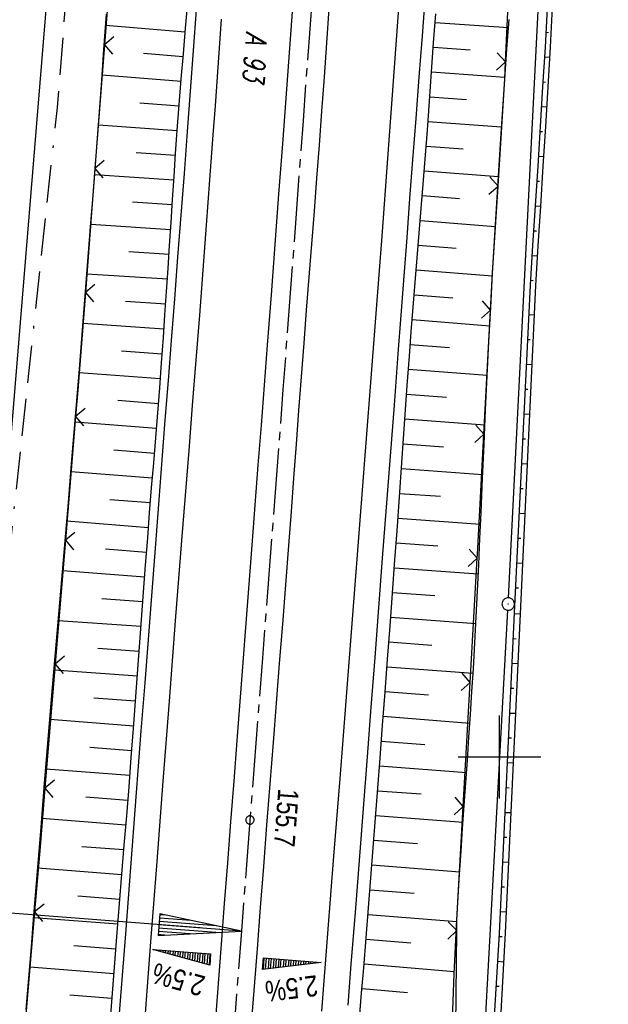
# Model space of a CAD drawing. Extents: x 510526 to 513920, y 467229 to 478797.
# Tile 16 of 256: x 511142 to 511213, y 469770 to 469889. Entities that reach past the tile are written whole.
import ezdxf

# ---------------------------------------------------------------- set-up
doc = ezdxf.new("R2010")
doc.units = 0
doc.header["$LTSCALE"] = 10
doc.header["$MEASUREMENT"] = 0
for name, pattern in [('ACAD_ISO16W100', [73, 15, -6.5, 15, -6.5, 15, -7, 1, -7]), ('ACHSE', [5.5, 4, -0.5, 0.5, -0.5]), ('LT00', [0])]:
    doc.linetypes.add(name, pattern=pattern)
doc.layers.get('0').update_dxf_attribs({"linetype": 'LT00'})
for name, color, linetype in [('--WASSER_NUTZUNG', 180, 'Continuous'), ('-AX-020', 250, 'ACHSE'), ('-EL-020', 250, 'LT00'), ('-QUE-20O', 11, 'LT00'), ('-QUE-20W', 11, 'LT00'), ('-ST-20-1', 250, 'LT00'), ('BAB-KABEL', 220, 'ACAD_ISO16W100'), ('DFK_AB_L', 21, 'LT00'), ('DFK_AB_P', 7, 'LT00'), ('DFK_BES-WEGE', 255, 'LT00'), ('V97_AFBR_BAB', 250, 'LT00'), ('V97_BOESCH', 250, 'LT00'), ('V97_BOSCHUNG', 250, 'LT00'), ('V97_LD_MARK', 250, 'LT00'), ('V97_RASTER', 250, 'LT00'), ('V97_ZAUN', 40, 'LT00')]:
    doc.layers.add(name, color=color, linetype=linetype)
doc.styles.add('Beschrift', font='ARIAL.TTF')
doc.styles.get("Standard").update_dxf_attribs({"font": 'romans.shx'})

# ---------------------------------------------------------------- blocks, each defined once
blk = doc.blocks.new('SYMB7250')
at = {"color": 0, "linetype": 'ByBlock'}
for points in [[(-0.25, 0.28), (-0.208333, 0.308889), (-0.166667, 0.331111), (-0.125, 0.34), (-0.083333, 0.331111), (-0.041667, 0.308889), (0, 0.28)], [(0, 0.28), (0.041667, 0.251111), (0.083333, 0.228889), (0.125, 0.22), (0.166667, 0.228889), (0.208333, 0.251111), (0.25, 0.28)], [(-0.74, 0), (-0.698333, 0.028889), (-0.656667, 0.051111), (-0.615, 0.06), (-0.573333, 0.051111), (-0.531667, 0.028889), (-0.49, 0)], [(-0.49, 0), (-0.448333, -0.028889), (-0.406667, -0.051111), (-0.365, -0.06), (-0.323333, -0.051111), (-0.281667, -0.028889), (-0.24, 0)], [(0.24, 0), (0.281667, 0.028889), (0.323333, 0.051111), (0.365, 0.06), (0.406667, 0.051111), (0.448333, 0.028889), (0.49, 0)], [(0.49, 0), (0.531667, -0.028889), (0.573333, -0.051111), (0.615, -0.06), (0.656667, -0.051111), (0.698333, -0.028889), (0.74, 0)], [(-0.25, -0.28), (-0.208333, -0.251111), (-0.166667, -0.228889), (-0.125, -0.22), (-0.083333, -0.228889), (-0.041667, -0.251111), (0, -0.28)], [(0, -0.28), (0.041667, -0.308889), (0.083333, -0.331111), (0.125, -0.34), (0.166667, -0.331111), (0.208333, -0.308889), (0.25, -0.28)]]:
    blk.add_lwpolyline(points, dxfattribs=at)
blk = doc.blocks.new('SYMB0003')
at = {"color": 0, "linetype": 'ByBlock'}
for p, q in [((-0.015712, 0), (0.010166, 0.012015)), ((0, -0.021257), (-0.015712, 0)), ((0.010166, 0.012015), (0, -0.021257))]:
    blk.add_line(p, q, dxfattribs=at)
for points in [[(-0.031395, 0.499013), (-0.093691, 0.491144), (-0.154509, 0.475528), (-0.21289, 0.452414), (-0.267913, 0.422164), (-0.318712, 0.385257), (-0.364484, 0.342274), (-0.404509, 0.293893), (-0.438154, 0.240877), (-0.464888, 0.184062), (-0.484292, 0.124345), (-0.496058, 0.062667), (-0.5, 0)], [(-0.5, 0), (-0.496058, -0.062667), (-0.484292, -0.124345), (-0.464888, -0.184062), (-0.438154, -0.240877), (-0.404509, -0.293893), (-0.364485, -0.342274), (-0.318712, -0.385257), (-0.267914, -0.422164), (-0.21289, -0.452414), (-0.154509, -0.475529), (-0.093691, -0.491144), (-0.031395, -0.499014), (0.031395, -0.499014)], [(0.5, 0), (0.496057, 0.062667), (0.484292, 0.124345), (0.464888, 0.184062), (0.438153, 0.240877), (0.404509, 0.293893), (0.364484, 0.342274), (0.318712, 0.385257), (0.267913, 0.422164), (0.21289, 0.452414), (0.154509, 0.475528), (0.093691, 0.491144), (0.031395, 0.499013), (-0.031395, 0.499013)], [(0.031395, -0.499014), (0.093691, -0.491144), (0.154509, -0.475529), (0.21289, -0.452414), (0.267914, -0.422164), (0.318712, -0.385257), (0.364485, -0.342274), (0.404509, -0.293893), (0.438154, -0.240877), (0.464889, -0.184062), (0.484292, -0.124345), (0.496058, -0.062667), (0.5, 0)]]:
    blk.add_lwpolyline(points, dxfattribs=at)
blk = doc.blocks.new('SYMB0018')
at = {"color": 0, "linetype": 'ByBlock'}
for p, q in [((1, 0.13), (0, 0)), ((0.923077, 0.12), (1, 0.12)), ((0.000669, 0), (1, 0)), ((0.307692, 0.04), (1, 0.04)), ((0.615385, 0.08), (1, 0.08)), ((0.307692, -0.04), (1, -0.04)), ((0.615385, -0.08), (1, -0.08)), ((0.923077, -0.12), (1, -0.12))]:
    blk.add_line(p, q, dxfattribs=at)
blk.add_lwpolyline([(0, 0), (1, -0.13), (1, 0.13)], dxfattribs=at)
blk = doc.blocks.new('SYMB0002')
at = {"color": 0, "linetype": 'ByBlock'}
for points in [[(-0.031395, 0.499013), (-0.093691, 0.491144), (-0.154509, 0.475528), (-0.21289, 0.452414), (-0.267913, 0.422164), (-0.318712, 0.385257), (-0.364484, 0.342274), (-0.404509, 0.293893), (-0.438154, 0.240877), (-0.464888, 0.184062), (-0.484292, 0.124345), (-0.496058, 0.062667), (-0.5, 0)], [(-0.5, 0), (-0.496058, -0.062667), (-0.484292, -0.124345), (-0.464888, -0.184062), (-0.438154, -0.240877), (-0.404509, -0.293893), (-0.364485, -0.342274), (-0.318712, -0.385257), (-0.267914, -0.422164), (-0.21289, -0.452414), (-0.154509, -0.475529), (-0.093691, -0.491144), (-0.031395, -0.499014), (0.031395, -0.499014)], [(0.5, 0), (0.496057, 0.062667), (0.484292, 0.124345), (0.464888, 0.184062), (0.438153, 0.240877), (0.404509, 0.293893), (0.364484, 0.342274), (0.318712, 0.385257), (0.267913, 0.422164), (0.21289, 0.452414), (0.154509, 0.475528), (0.093691, 0.491144), (0.031395, 0.499013), (-0.031395, 0.499013)], [(0.031395, -0.499014), (0.093691, -0.491144), (0.154509, -0.475529), (0.21289, -0.452414), (0.267914, -0.422164), (0.318712, -0.385257), (0.364485, -0.342274), (0.404509, -0.293893), (0.438154, -0.240877), (0.464889, -0.184062), (0.484292, -0.124345), (0.496058, -0.062667), (0.5, 0)]]:
    blk.add_lwpolyline(points, dxfattribs=at)
blk = doc.blocks.new('SYMB0024')
at = {"color": 0, "linetype": 'ByBlock'}
for p, q in [((-0.5, 0.5), (0, 0)), ((0, 0), (0.5, 0.5))]:
    blk.add_line(p, q, dxfattribs=at)

msp = doc.modelspace()

# ---------------------------------------------------------------- linework, layer by layer
at = {"layer": '-AX-020', "ltscale": 0.2, "flags": 128}
msp.add_lwpolyline([(513881.72, 478796.97), (513877.87, 478787.35), (513870.37, 478768.8), (513862.79, 478750.28), (513855.14, 478731.79), (513847.41, 478713.32), (513839.61, 478694.89), (513831.74, 478676.49), (513823.79, 478658.13), (513815.77, 478639.79), (513807.68, 478621.49), (513799.51, 478603.22), (513791.27, 478584.98), (513782.96, 478566.77), (513774.58, 478548.6), (513766.12, 478530.46), (513757.59, 478512.36), (513748.99, 478494.29), (513740.31, 478476.25), (513731.57, 478458.25), (513722.75, 478440.29), (513713.86, 478422.36), (513704.9, 478404.46), (513695.86, 478386.6), (513686.76, 478368.78), (513677.58, 478351), (513668.34, 478333.25), (513659.02, 478315.54), (513649.63, 478297.86), (513640.17, 478280.23), (513630.64, 478262.63), (513621.04, 478245.07), (513611.37, 478227.54), (513601.63, 478210.06), (513591.82, 478192.62), (513586.74, 478183.65), (513576.83, 478166.26), (513566.85, 478148.92), (513556.8, 478131.61), (513546.69, 478114.34), (513536.51, 478097.1), (513526.28, 478079.91), (513515.99, 478062.74), (513505.64, 478045.61), (513495.23, 478028.52), (513484.78, 478011.45), (513474.27, 477994.42), (513463.71, 477977.42), (513453.11, 477960.45), (513442.46, 477943.5), (513431.76, 477926.59), (513421.03, 477909.7), (513410.25, 477892.84), (513399.43, 477876), (513388.58, 477859.18), (513377.69, 477842.39), (513366.77, 477825.62), (513355.82, 477808.87), (513344.83, 477792.14), (513333.82, 477775.43), (513322.78, 477758.74), (513311.72, 477742.06), (513300.63, 477725.4), (513289.52, 477708.75), (513278.39, 477692.12), (513267.24, 477675.5), (513256.08, 477658.89), (513244.9, 477642.29), (513233.71, 477625.7), (513222.5, 477609.12), (513211.29, 477592.54), (513200.07, 477575.97), (513188.84, 477559.41), (513177.6, 477542.84), (513166.37, 477526.28), (513154.8, 477509.24), (513142.5, 477491.11), (513130.2, 477472.99), (513117.9, 477454.86), (513105.61, 477436.73), (513093.33, 477418.59), (513081.06, 477400.44), (513068.81, 477382.28), (513056.57, 477364.12), (513044.34, 477345.94), (513032.14, 477327.75), (513019.96, 477309.55), (513007.8, 477291.33), (512995.67, 477273.09), (512983.57, 477254.83), (512971.49, 477236.55), (512959.45, 477218.25), (512947.45, 477199.93), (512935.48, 477181.58), (512923.55, 477163.21), (512911.66, 477144.81), (512899.82, 477126.38), (512888.03, 477107.93), (512876.28, 477089.44), (512864.58, 477070.92), (512852.94, 477052.36), (512841.35, 477033.77), (512829.82, 477015.15), (512818.35, 476996.49), (512806.94, 476977.79), (512795.6, 476959.05), (512789.64, 476949.14), (512778.41, 476930.34), (512767.24, 476911.5), (512756.13, 476892.61), (512745.1, 476873.69), (512734.14, 476854.72), (512723.25, 476835.72), (512712.42, 476816.68), (512701.67, 476797.59), (512690.98, 476778.47), (512680.37, 476759.31), (512669.82, 476740.11), (512659.35, 476720.87), (512648.95, 476701.6), (512638.61, 476682.28), (512628.35, 476662.93), (512618.16, 476643.54), (512608.04, 476624.11), (512597.99, 476604.65), (512588.01, 476585.15), (512578.1, 476565.61), (512568.26, 476546.04), (512558.5, 476526.43), (512548.8, 476506.79), (512539.18, 476487.11), (512529.63, 476467.4), (512520.15, 476447.65), (512510.75, 476427.87), (512501.42, 476408.05), (512492.16, 476388.2), (512482.97, 476368.31), (512473.85, 476348.4), (512464.81, 476328.44), (512455.84, 476308.46), (512446.94, 476288.44), (512438.12, 476268.39), (512429.37, 476248.31), (512420.69, 476228.2), (512412.09, 476208.05), (512403.56, 476187.88), (512395.11, 476167.67), (512386.72, 476147.43), (512378.42, 476127.17), (512370.18, 476106.87), (512362.02, 476086.54), (512353.94, 476066.18), (512345.92, 476045.79), (512337.99, 476025.38), (512330.13, 476004.93), (512322.34, 475984.46), (512314.63, 475963.96), (512306.99, 475943.43), (512299.43, 475922.87), (512291.94, 475902.28), (512284.53, 475881.67), (512277.19, 475861.03), (512269.93, 475840.36), (512262.74, 475819.67), (512255.63, 475798.95), (512248.6, 475778.21), (512241.64, 475757.44), (512234.76, 475736.64), (512227.95, 475715.82), (512221.22, 475694.97), (512214.57, 475674.11), (512207.99, 475653.21), (512201.49, 475632.29), (512200.13, 475627.89), (512194.28, 475608.79), (512188.5, 475589.67), (512182.78, 475570.54), (512177.14, 475551.38), (512171.56, 475532.2), (512166.05, 475513.01), (512160.62, 475493.79), (512155.26, 475474.55), (512149.97, 475455.29), (512148.09, 475448.36), (512142.91, 475429.07), (512137.8, 475409.77), (512132.78, 475390.44), (512127.83, 475371.09), (512122.96, 475351.72), (512118.16, 475332.33), (512113.45, 475312.92), (512108.81, 475293.5), (512104.25, 475274.06), (512099.76, 475254.59), (512095.36, 475235.11), (512091.03, 475215.62), (512086.78, 475196.1), (512082.61, 475176.57), (512078.52, 475157.02), (512074.51, 475137.46), (512070.57, 475117.88), (512066.72, 475098.28), (512063.24, 475080.25), (512059.53, 475060.62), (512055.9, 475040.98), (512052.34, 475021.33), (512048.86, 475001.67), (512045.44, 474981.99), (512042.08, 474962.3), (512038.79, 474942.6), (512035.56, 474922.89), (512032.39, 474903.18), (512029.27, 474883.45), (512026.2, 474863.71), (512023.18, 474843.97), (512020.21, 474824.22), (512017.28, 474804.47), (512014.39, 474784.7), (512011.54, 474764.94), (512008.73, 474745.16), (512005.95, 474725.39), (512003.2, 474705.61), (512000.47, 474685.82), (511997.78, 474666.03), (511995.1, 474646.24), (511992.44, 474626.45), (511989.8, 474606.65), (511987.17, 474586.85), (511984.55, 474567.05), (511981.94, 474547.25), (511979.34, 474527.45), (511976.74, 474507.69), (511975.13, 474495.38), (511973.48, 474482.82), (511971.82, 474470.25), (511970.17, 474457.69), (511968.51, 474445.13), (511966.84, 474432.57), (511965.15, 474420.02), (511963.46, 474407.46), (511961.75, 474394.91), (511960.03, 474382.35), (511958.28, 474369.81), (511956.52, 474357.26), (511954.73, 474344.72), (511952.92, 474332.18), (511951.08, 474319.64), (511949.21, 474307.11), (511947.31, 474294.58), (511945.38, 474282.06), (511943.41, 474269.55), (511941.4, 474257.04), (511939.35, 474244.53), (511937.27, 474232.04), (511935.14, 474219.55), (511932.96, 474207.07), (511930.74, 474194.59), (511928.46, 474182.13), (511926.14, 474169.68), (511923.76, 474157.23), (511921.32, 474144.8), (511918.83, 474132.38), (511916.28, 474119.97), (511913.66, 474107.57), (511910.98, 474095.19), (511908.24, 474082.82), (511905.43, 474070.46), (511902.54, 474058.13), (511899.59, 474045.81), (511896.56, 474033.5), (511893.47, 474021.26), (511890.29, 474009), (511887.03, 473996.75), (511883.7, 473984.53), (511880.29, 473972.33), (511876.8, 473960.15), (511873.23, 473947.99), (511869.59, 473935.86), (511865.87, 473923.74), (511862.08, 473911.66), (511858.21, 473899.59), (511854.26, 473887.55), (511850.24, 473875.54), (511846.14, 473863.55), (511841.96, 473851.59), (511837.71, 473839.65), (511833.39, 473827.75), (511828.99, 473815.86), (511824.51, 473804.01), (511819.96, 473792.19), (511815.33, 473780.39), (511810.64, 473768.63), (511805.86, 473756.89), (511801.02, 473745.18), (511796.09, 473733.51), (511791.1, 473721.87), (511786.03, 473710.25), (511780.89, 473698.68), (511775.67, 473687.13), (511770.39, 473675.61), (511765.03, 473664.13), (511759.6, 473652.69), (511754.09, 473641.28), (511748.51, 473629.9), (511742.87, 473618.56), (511737.15, 473607.25), (511731.36, 473595.99), (511725.49, 473584.75), (511719.56, 473573.56), (511713.56, 473562.4), (511707.48, 473551.28), (511701.34, 473540.2), (511695.13, 473529.16), (511688.84, 473518.16), (511682.49, 473507.2), (511676.07, 473496.28), (511669.58, 473485.39), (511663.02, 473474.55), (511656.39, 473463.76), (511649.7, 473453), (511642.94, 473442.29), (511636.1, 473431.62), (511629.21, 473420.99), (511622.24, 473410.41), (511615.21, 473399.87), (511608.11, 473389.37), (511600.95, 473378.92), (511593.72, 473368.52), (511586.42, 473358.16), (511579.06, 473347.85), (511571.64, 473337.58), (511564.15, 473327.36), (511556.59, 473317.19), (511548.97, 473307.07), (511541.29, 473297), (511533.54, 473286.97), (511525.74, 473276.99), (511517.86, 473267.07), (511509.93, 473257.19), (511501.93, 473247.36), (511493.87, 473237.58), (511485.75, 473227.86), (511477.57, 473218.19), (511475.55, 473215.81), (511467.29, 473206.2), (511458.98, 473196.64), (511450.61, 473187.13), (511442.18, 473177.67), (511433.71, 473168.25), (511425.19, 473158.87), (511416.62, 473149.54), (511408.01, 473140.24), (511399.37, 473130.98), (511390.68, 473121.76), (511381.96, 473112.57), (511373.2, 473103.41), (511364.42, 473094.28), (511355.61, 473085.17), (511346.77, 473076.1), (511337.91, 473067.04), (511329.03, 473058), (511320.13, 473048.99), (511311.22, 473039.98), (511302.29, 473031), (511293.34, 473022.02), (511284.39, 473013.05), (511275.44, 473004.09), (511266.47, 472995.14), (511255.91, 472984.59), (511236.79, 472965.5), (511230.18, 472958.9), (511223.57, 472952.29), (511216.96, 472945.68), (511210.37, 472939.06), (511203.78, 472932.43), (511197.22, 472925.79), (511190.66, 472919.13), (511184.13, 472912.44), (511177.62, 472905.74), (511171.14, 472899.01), (511164.68, 472892.25), (511158.26, 472885.46), (511151.88, 472878.64), (511145.53, 472871.79), (511139.22, 472864.89), (511132.96, 472857.96), (511126.75, 472850.98), (511120.58, 472843.95), (511114.48, 472836.88), (511109.32, 472830.82), (511103.32, 472823.65), (511097.39, 472816.44), (511091.51, 472809.17), (511085.7, 472801.85), (511079.95, 472794.49), (511074.26, 472787.07), (511068.64, 472779.61), (511063.08, 472772.1), (511057.59, 472764.54), (511052.16, 472756.93), (511046.8, 472749.28), (511041.5, 472741.58), (511036.27, 472733.84), (511031.1, 472726.05), (511026.01, 472718.22), (511020.98, 472710.35), (511016.01, 472702.43), (511011.12, 472694.47), (511006.29, 472686.47), (511001.53, 472678.43), (510996.84, 472670.35), (510992.22, 472662.22), (510987.67, 472654.06), (510983.19, 472645.86), (510978.78, 472637.62), (510974.44, 472629.35), (510970.17, 472621.04), (510965.98, 472612.69), (510961.85, 472604.3), (510957.8, 472595.88), (510953.82, 472587.43), (510949.91, 472578.94), (510946.07, 472570.42), (510942.31, 472561.87), (510938.62, 472553.28), (510935.01, 472544.67), (510931.46, 472536.02), (510928, 472527.34), (510924.6, 472518.64), (510921.29, 472509.9), (510918.04, 472501.14), (510914.87, 472492.35), (510911.78, 472483.53), (510908.76, 472474.69), (510905.82, 472465.82), (510902.96, 472456.92), (510900.17, 472448), (510897.45, 472439.06), (510894.82, 472430.1), (510892.26, 472421.11), (510889.78, 472412.1), (510887.37, 472403.07), (510885.04, 472394.02), (510882.79, 472384.95), (510880.62, 472375.87), (510878.53, 472366.76), (510876.51, 472357.64), (510874.57, 472348.49), (510872.71, 472339.34), (510870.93, 472330.16), (510869.23, 472320.98), (510867.6, 472311.77), (510866.06, 472302.56), (510864.59, 472293.33), (510863.2, 472284.09), (510861.89, 472274.84), (510860.67, 472265.57), (510859.52, 472256.3), (510858.45, 472247.02), (510857.45, 472237.73), (510856.54, 472228.43), (510855.71, 472219.12), (510854.96, 472209.81), (510854.29, 472200.49), (510853.7, 472191.16), (510853.18, 472181.83), (510852.75, 472172.5), (510852.4, 472163.16), (510852.13, 472153.82), (510851.93, 472144.48), (510851.82, 472135.13), (510851.79, 472125.79), (510851.84, 472116.44), (510851.96, 472107.1), (510852.01, 472104.71), (510852.24, 472095.37), (510852.54, 472086.03), (510852.93, 472076.69), (510853.39, 472067.36), (510853.92, 472058.03), (510854.53, 472048.71), (510855.21, 472039.39), (510855.96, 472030.07), (510856.78, 472020.77), (510857.67, 472011.46), (510858.63, 472002.17), (510859.65, 471992.88), (510860.73, 471983.6), (510861.88, 471974.33), (510863.09, 471965.06), (510864.36, 471955.8), (510865.69, 471946.55), (510867.08, 471937.31), (510868.53, 471928.08), (510870.02, 471918.86), (510871.58, 471909.64), (510873.18, 471900.44), (510874.84, 471891.24), (510876.54, 471882.05), (510878.3, 471872.88), (510880.1, 471863.71), (510881.95, 471854.55), (510883.84, 471845.4), (510885.78, 471836.26), (510887.76, 471827.12), (510889.78, 471818), (510891.83, 471808.88), (510893.93, 471799.78), (510896.06, 471790.68), (510898.23, 471781.59), (510900.44, 471772.51), (510902.67, 471763.44), (510904.94, 471754.37), (510907.24, 471745.32), (510909.57, 471736.27), (510911.93, 471727.22), (510914.31, 471718.19), (510916.72, 471709.16), (510919.15, 471700.14), (510921.61, 471691.12), (510924.09, 471682.11), (510926.59, 471673.11), (510929.1, 471664.11), (510931.64, 471655.12), (510934.19, 471646.13), (510936.76, 471637.14), (510939.34, 471628.16), (510941.94, 471619.19), (510944.55, 471610.22), (510947.17, 471601.25), (510949.8, 471592.28), (510952.43, 471583.31), (510955.08, 471574.35), (510957.73, 471565.39), (510960.38, 471556.43), (510963.04, 471547.47), (510967.7, 471531.77), (510970.25, 471523.2), (510975.26, 471506.32), (510980.27, 471489.44), (510985.27, 471472.57), (510990.27, 471455.68), (510995.25, 471438.8), (511000.21, 471421.91), (511005.16, 471405.01), (511010.09, 471388.11), (511014.99, 471371.2), (511019.86, 471354.28), (511024.7, 471337.36), (511029.51, 471320.42), (511034.28, 471303.47), (511039.01, 471286.52), (511043.7, 471269.55), (511048.34, 471252.56), (511052.93, 471235.57), (511057.46, 471218.56), (511061.95, 471201.53), (511066.37, 471184.49), (511070.73, 471167.43), (511075.02, 471150.36), (511079.24, 471133.27), (511083.39, 471116.16), (511086.57, 471102.84), (511090.59, 471085.7), (511094.53, 471068.54), (511098.39, 471051.37), (511102.17, 471034.17), (511105.87, 471016.96), (511109.5, 470999.73), (511113.05, 470982.49), (511116.52, 470965.23), (511119.91, 470947.95), (511123.22, 470930.66), (511126.45, 470913.36), (511129.61, 470896.04), (511132.69, 470878.7), (511135.68, 470861.35), (511138.6, 470843.99), (511141.44, 470826.62), (511144.2, 470809.23), (511146.88, 470791.83), (511149.49, 470774.42), (511152.01, 470757), (511154.45, 470739.56), (511156.82, 470722.12), (511159.1, 470704.66), (511161.31, 470687.19), (511163.44, 470669.72), (511165.49, 470652.23), (511165.64, 470650.9), (511167.87, 470631.02), (511170.03, 470611.14), (511172.1, 470591.25), (511174.1, 470571.35), (511176.01, 470551.44), (511177.85, 470531.52), (511179.53, 470512.55), (511180.88, 470496.34), (511182.16, 470480.14), (511183.36, 470463.92), (511184.48, 470447.7), (511185.52, 470431.48), (511186.48, 470415.25), (511187.36, 470399.01), (511188.16, 470382.77), (511188.88, 470366.53), (511189.52, 470350.29), (511190.08, 470334.04), (511190.56, 470317.79), (511190.96, 470301.53), (511191.28, 470285.28), (511191.52, 470269.02), (511191.68, 470252.76), (511191.76, 470236.51), (511191.77, 470220.25), (511191.69, 470203.99), (511191.53, 470187.73), (511191.29, 470171.47), (511191.24, 470169.01), (511190.91, 470152.75), (511190.5, 470136.5), (511190.02, 470120.25), (511189.47, 470104), (511188.85, 470087.75), (511188.17, 470071.51), (511187.43, 470055.27), (511186.63, 470039.03), (511185.78, 470022.79), (511184.88, 470006.56), (511183.93, 469990.33), (511182.94, 469974.1), (511181.91, 469957.87), (511180.85, 469941.65), (511179.74, 469925.43), (511178.61, 469909.21), (511177.46, 469892.99), (511176.28, 469876.78), (511175.08, 469860.56), (511173.86, 469844.35), (511172.63, 469828.14), (511171.39, 469811.93), (511170.14, 469795.72), (511168.85, 469778.99), (511030.96, 467993.35), (511029.42, 467973.41), (511027.88, 467953.47), (511026.35, 467933.52), (511024.83, 467913.58), (511023.32, 467893.64), (511021.83, 467873.7), (511020.35, 467853.75), (511018.9, 467833.8), (511017.47, 467813.85), (511016.06, 467793.9), (511014.69, 467773.95), (511013.35, 467754), (511012.05, 467734.04), (511010.78, 467714.08), (511009.56, 467694.12), (511008.38, 467674.15), (511007.25, 467654.18), (511006.18, 467634.21), (511005.15, 467614.24), (511004.19, 467594.26), (511003.28, 467574.28), (511002.44, 467554.3), (511001.67, 467534.31), (511000.96, 467514.33), (511000.33, 467494.34), (510999.77, 467474.34), (510999.56, 467465.71), (510999.11, 467445.71), (510998.75, 467425.72), (510998.46, 467405.72), (510998.26, 467385.72), (510998.14, 467365.72), (510998.09, 467345.72), (510998.13, 467325.72), (510998.24, 467305.72), (510998.44, 467285.72), (510998.71, 467265.72), (510999.07, 467245.73), (510999.43, 467229.16)], dxfattribs=at)
at = {"layer": '-EL-020'}
msp.add_line((511163.86, 469779.38), (511089.08, 469785.15), dxfattribs=at)
at = {"layer": '-QUE-20O'}
for p, q in [((511171.56, 469775.76), (511171.46, 469774.37)), ((511171.76, 469774.41), (511171.86, 469775.73)), ((511172.16, 469775.71), (511172.07, 469774.44)), ((511172.37, 469774.48), (511172.46, 469775.69)), ((511172.76, 469775.66), (511172.67, 469774.52)), ((511172.98, 469774.55), (511173.06, 469775.64)), ((511173.36, 469775.62), (511173.28, 469774.59)), ((511173.58, 469774.63), (511173.66, 469775.59)), ((511173.96, 469775.57), (511173.89, 469774.67)), ((511174.19, 469774.7), (511174.26, 469775.55)), ((511174.56, 469775.52), (511174.5, 469774.74)), ((511174.8, 469774.78), (511174.86, 469775.5)), ((511175.15, 469775.48), (511175.1, 469774.81)), ((511175.41, 469774.85), (511175.45, 469775.46)), ((511175.75, 469775.43), (511175.71, 469774.89)), ((511176.01, 469774.92), (511176.05, 469775.41)), ((511176.35, 469775.39), (511176.32, 469774.96)), ((511176.62, 469775), (511176.65, 469775.36)), ((511176.95, 469775.34), (511176.93, 469775.03)), ((511177.23, 469775.07), (511177.25, 469775.32)), ((511177.55, 469775.29), (511177.53, 469775.11)), ((511177.84, 469775.14), (511177.85, 469775.27)), ((511178.15, 469775.25), (511178.14, 469775.18)), ((511178.44, 469775.22), (511178.44, 469775.22))]:
    msp.add_line(p, q, dxfattribs=at)
msp.add_lwpolyline([(511171.4, 469774.36), (511171.51, 469775.76), (511178.48, 469775.22), (511171.4, 469774.36)], dxfattribs=at)
at = {"layer": '-QUE-20W'}
for p, q in [((511158.2, 469776.79), (511158.2, 469776.78)), ((511158.5, 469776.69), (511158.5, 469776.76)), ((511158.8, 469776.74), (511158.79, 469776.61)), ((511159.09, 469776.53), (511159.1, 469776.72)), ((511159.4, 469776.69), (511159.38, 469776.44)), ((511159.68, 469776.36), (511159.7, 469776.67)), ((511160, 469776.65), (511159.97, 469776.28)), ((511160.26, 469776.19), (511160.3, 469776.63)), ((511160.6, 469776.6), (511160.56, 469776.11)), ((511160.85, 469776.03), (511160.9, 469776.58)), ((511161.2, 469776.56), (511161.15, 469775.95)), ((511161.44, 469775.86), (511161.49, 469776.53)), ((511161.79, 469776.51), (511161.74, 469775.78)), ((511162.03, 469775.7), (511162.09, 469776.49)), ((511162.39, 469776.46), (511162.33, 469775.61)), ((511162.62, 469775.53), (511162.69, 469776.44)), ((511162.99, 469776.42), (511162.92, 469775.45)), ((511163.21, 469775.37), (511163.29, 469776.39)), ((511163.59, 469776.37), (511163.5, 469775.28)), ((511163.8, 469775.2), (511163.89, 469776.35)), ((511164.19, 469776.33), (511164.09, 469775.12)), ((511164.39, 469775.03), (511164.49, 469776.3)), ((511164.78, 469776.28), (511164.68, 469774.95)), ((511164.98, 469774.87), (511165.08, 469776.26))]:
    msp.add_line(p, q, dxfattribs=at)
msp.add_lwpolyline([(511165.02, 469774.86), (511158.15, 469776.79), (511165.12, 469776.25), (511165.02, 469774.86)], dxfattribs=at)
at = {"layer": 'BAB-KABEL', "ltscale": 0.03, "flags": 128}
msp.add_lwpolyline([(513339.84, 477816.32), (513312.27, 477774.65), (513284.67, 477733), (513252.5, 477694.41), (513223.88, 477653.5), (513195.8, 477612.12), (513167.63, 477570.87), (513139.88, 477529.3), (513111.79, 477487.92), (513083.81, 477446.45), (513055.84, 477404.98), (513022.49, 477355.03), (513000.51, 477321.52), (512973.12, 477279.62), (512945.42, 477237.87), (512917.58, 477196.22), (512879.16, 477137.5), (512858.34, 477103.22), (512837.39, 477068.95), (512811.45, 477026.06), (512784.2, 476983.9), (512756.65, 476941.56), (512731.12, 476898.63), (512706.39, 476854.96), (512681.95, 476811.1), (512658.87, 476770.39), (512633.74, 476723.05), (512609.82, 476678.97), (512586.03, 476634.72), (512574.46, 476609.04), (512565.77, 476584.24), (512545.21, 476542.92), (512523.45, 476497.74), (512501.77, 476452.47), (512480.25, 476407.17), (512458.85, 476361.79), (512438.56, 476315.94), (512418.18, 476270.12), (512378.72, 476177.83), (512359.89, 476131.36), (512341.35, 476084.78), (512322.58, 476038.31), (512304.82, 475991.34), (512287.68, 475944.24), (512270.28, 475897.17), (512254.12, 475849.7), (512237.77, 475802.28), (512221.53, 475754.82), (512205.86, 475707.19), (512190.78, 475659.38), (512175.78, 475611.52), (512161.52, 475563.42), (512145.69, 475515.8), (512137.73, 475496.07), (512130.63, 475467.92), (512119.03, 475418.91), (512105.58, 475370.55), (512100.73, 475351.1), (512084.18, 475320.51), (512082.62, 475318.67), (512071.99, 475296.24), (512062.06, 475264.37), (512059.32, 475232.9), (512061.87, 475193.18), (512054.82, 475143.1), (512045.69, 475099.99), (512036.29, 475050.9), (512027.27, 475001.72), (512018.22, 474952.55), (512008.9, 474903.42), (512000.14, 474854.23), (511992.36, 474804.85), (511985.27, 474755.37), (511977.39, 474700.85), (511969.41, 474646.42), (511966.53, 474615.2), (511972.8, 474604.79), (511970.05, 474596.16), (511959.57, 474586.37), (511941.91, 474517.48), (511936.85, 474477.77), (511926.66, 474399.73), (511919.97, 474355.38), (511910.09, 474296.61), (511899.45, 474238.13), (511883.78, 474152.68), (511870.29, 474094), (511857.13, 474053.88), (511852.78, 474012.45), (511853.17, 473966.86), (511852.49, 473957.15), (511851.31, 473949.66), (511841.69, 473942.06), (511825.82, 473895.23), (511826.65, 473894.12), (511810.9, 473851.95), (511793.57, 473805.03), (511775.28, 473758.36), (511755.12, 473712.47), (511734.05, 473667.01), (511712.23, 473621.97), (511689.5, 473577.27), (511665.16, 473533.5), (511639.85, 473490.24), (511612.91, 473448.14), (511601.59, 473431.81), (511558.05, 473366.07), (511514.89, 473306.01), (511484.06, 473267.45), (511450.63, 473224.7), (511393.07, 473164.53), (511363.02, 473132.87), (511308.52, 473076.45), (511275.57, 473040.36), (511243.01, 473009.33), (511235.22, 472986.05), (511231.03, 472981.06), (511075.99, 472813.11), (511070.24, 472807.3), (511057.8, 472797.51), (511038.03, 472769.96), (511010.69, 472730.53), (510983.88, 472687.19), (510959.58, 472643.76), (510934.3, 472604.33), (510904.8, 472574.33), (510913.91, 472558.29), (510911.7, 472550.67), (510911.23, 472549.24), (510895.97, 472514.71), (510882.66, 472477.92), (510872.4, 472460.75), (510857.5, 472432.35), (510836.1, 472381.12), (510836.28, 472368.89), (510832.94, 472355.97), (510830.18, 472332.03), (510848.22, 472325.54), (510838.51, 472271.42), (510831.97, 472215.43), (510830.7, 472169.39), (510828.83, 472118.66), (510829.08, 472067.62), (510833.95, 472011.74), (510842.44, 471951.44), (510849.98, 471906.34), (510856.18, 471866.27), (510867.23, 471812.82), (510879.85, 471762.88), (510891.51, 471713.81), (510903.79, 471665.07), (510916.06, 471616.28), (510929.64, 471568.08), (510950.96, 471501.37), (510971.61, 471429.82), (510974.35, 471422.76), (510989.55, 471366.87), (511004.5, 471314.2), (511016.36, 471270.84), (511026.28, 471232.42), (511039.24, 471184.15), (511056.6, 471116.88), (511065.91, 471078.27), (511077.6, 471030.01), (511089.22, 470981.62), (511098.91, 470932.89), (511107.16, 470884.03), (511116.15, 470835.04), (511125.08, 470786.06), (511133.15, 470736.97), (511137.3, 470706.32), (511129.89, 470689.71), (511129.54, 470684.61), (511132.44, 470671.58), (511143.11, 470670.95), (511145.78, 470638.26), (511151.08, 470588.89), (511155.98, 470539.42), (511159.51, 470489.78), (511162.63, 470440.14), (511165.94, 470390.62), (511167.84, 470340.94), (511167.81, 470291.24), (511167.77, 470272.42), (511169.19, 470243.96), (511168.97, 470223.34), (511163.73, 470203.87), (511151.46, 470170.12), (511152.4, 470145.76), (511161.63, 470107.32), (511162.26, 470078.65), (511157.08, 470021.39), (511153.97, 469975.78), (511150.23, 469924.11), (511146.61, 469878.37), (511141.04, 469826.73), (511133.85, 469745.04), (511131.82, 469700.02), (511128.93, 469655.17), (511125.19, 469595.29), (511130.66, 469554.69), (511130.4, 469544.67), (511121.69, 469477.4)], dxfattribs=at)
at = {"layer": 'DFK_AB_L'}
for p, q in [((511146.98, 469911.51), (511140.65, 469834.28)), ((511201.08, 469819.21), (511205.42, 469904.89)), ((511197.2, 469748.32), (511201, 469817.71))]:
    msp.add_line(p, q, dxfattribs=at)
at = {"layer": 'V97_AFBR_BAB', "flags": 128}
for points in [[(511184.88, 470402.04), (511185, 470399.61), (511185.19, 470395.67), (511185.38, 470391.72), (511185.57, 470387.78), (511185.75, 470383.84), (511185.94, 470379.69), (511186.13, 470375.54), (511186.32, 470371.39), (511186.51, 470367.24), (511186.69, 470363.09), (511186.86, 470358.94), (511187.04, 470354.36), (511187.21, 470349.78), (511187.38, 470345.2), (511187.53, 470340.63), (511187.69, 470336.05), (511187.86, 470330.86), (511188.02, 470325.67), (511188.18, 470320.48), (511188.33, 470315.29), (511188.47, 470310.11), (511188.67, 470302.02), (511188.85, 470293.93), (511189.01, 470285.85), (511189.14, 470277.97), (511189.26, 470270.1), (511189.36, 470262.23), (511189.47, 470250.42), (511189.53, 470238.62), (511189.55, 470226.28), (511189.52, 470213.95), (511189.47, 470205.95), (511189.41, 470197.95), (511189.32, 470189.95), (511189.24, 470183.82), (511189.14, 470177.69), (511189.03, 470171.55), (511188.9, 470165.42), (511188.81, 470161.48), (511188.71, 470157.55), (511188.61, 470153.62), (511188.51, 470149.68), (511188.4, 470145.75), (511188.29, 470141.82), (511188.18, 470137.63), (511188.07, 470133.44), (511187.95, 470129.25), (511187.83, 470125.06), (511187.7, 470120.88), (511187.56, 470116.69), (511187.42, 470112.55), (511187.27, 470108.4), (511187.11, 470104.26), (511186.95, 470100.12), (511186.8, 470095.98), (511186.64, 470091.84), (511186.49, 470087.86), (511186.34, 470083.88), (511186.19, 470079.9), (511186.04, 470075.92), (511185.89, 470071.94), (511185.73, 470067.96), (511185.55, 470063.95), (511185.38, 470059.94), (511185.19, 470055.92), (511185.01, 470051.91), (511184.82, 470047.9), (511184.63, 470043.88), (511184.43, 470039.78), (511184.23, 470035.67), (511184.04, 470031.56), (511183.83, 470027.45), (511183.63, 470023.35), (511183.41, 470019.24), (511183.16, 470014.54), (511182.9, 470009.83), (511182.63, 470005.13), (511182.35, 470000.42), (511182.08, 469995.72), (511181.71, 469989.61), (511181.34, 469983.5), (511180.96, 469977.38), (511180.58, 469971.27), (511180.21, 469965.42), (511179.83, 469959.57), (511179.44, 469953.71), (511179.06, 469947.86), (511178.74, 469943.02), (511178.42, 469938.18), (511178.09, 469933.34), (511177.76, 469928.5), (511177.43, 469923.67), (511177.08, 469918.68), (511176.72, 469913.7), (511176.36, 469908.71), (511176, 469903.73), (511175.63, 469898.75), (511175.02, 469890.49), (511174.4, 469882.24), (511173.79, 469873.99), (511173.33, 469867.92), (511172.88, 469861.85), (511172.42, 469855.78), (511171.96, 469849.71), (511171.59, 469844.88), (511171.21, 469840.05), (511170.84, 469835.22), (511170.47, 469830.39), (511170.09, 469825.56), (511169.73, 469820.85), (511169.38, 469816.14), (511169.02, 469811.42), (511168.66, 469806.71), (511168.3, 469802), (511167.92, 469797.08), (511167.54, 469792.16), (511167.16, 469787.24), (511166.78, 469782.32), (511166.4, 469777.4), (511165.91, 469771.07), (511165.42, 469764.74), (511164.93, 469758.41), (511164.44, 469752.08), (511163.97, 469746), (511163.49, 469739.91), (511163.01, 469733.83), (511162.53, 469727.74), (511162.15, 469722.86), (511161.76, 469717.98), (511161.38, 469713.1), (511160.99, 469708.22), (511160.61, 469703.34), (511160.25, 469698.6), (511159.89, 469693.86), (511159.53, 469689.12), (511159.16, 469684.38), (511158.8, 469679.64), (511158.47, 469675.39), (511158.13, 469671.13), (511157.8, 469666.88), (511157.47, 469662.63), (511157.14, 469658.38), (511156.81, 469654.12), (511156.43, 469649.23), (511156.06, 469644.33), (511155.69, 469639.44), (511155.32, 469634.54), (511154.94, 469629.65), (511154.56, 469624.71), (511154.18, 469619.77), (511153.8, 469614.84), (511153.41, 469609.9), (511153.03, 469604.96), (511152.41, 469597), (511151.79, 469589.05), (511151.18, 469581.09), (511150.54, 469572.81), (511149.9, 469564.54), (511149.26, 469556.26), (511148.78, 469549.98), (511148.3, 469543.69), (511147.82, 469537.41), (511147.34, 469531.13), (511146.82, 469524.43), (511146.3, 469517.72), (511145.78, 469511.02), (511145.27, 469504.31), (511144.8, 469498.26), (511144.34, 469492.2), (511143.87, 469486.15), (511143.41, 469480.09), (511143.19, 469477.27)], [(511147.67, 469477.25), (511147.88, 469480), (511148.82, 469492.22), (511149.76, 469504.44), (511150.26, 469510.92), (511150.77, 469517.41), (511151.27, 469523.89), (511151.77, 469530.37), (511152.16, 469535.56), (511152.56, 469540.75), (511152.96, 469545.94), (511153.35, 469551.12), (511153.75, 469556.31), (511154.23, 469562.48), (511154.71, 469568.65), (511155.19, 469574.82), (511155.68, 469580.98), (511156.61, 469592.98), (511157.54, 469604.97), (511158.5, 469617.29), (511159.45, 469629.6), (511160.08, 469637.75), (511160.71, 469645.91), (511161.34, 469654.06), (511161.71, 469658.93), (511162.09, 469663.8), (511162.46, 469668.67), (511162.83, 469673.54), (511163.2, 469678.41), (511163.51, 469682.54), (511163.82, 469686.67), (511164.12, 469690.8), (511164.43, 469694.94), (511164.74, 469699.07), (511165.06, 469703.2), (511165.43, 469708.1), (511165.81, 469712.99), (511166.19, 469717.89), (511166.57, 469722.78), (511166.95, 469727.67), (511167.32, 469732.49), (511167.69, 469737.3), (511168.06, 469742.11), (511168.43, 469746.93), (511168.81, 469751.74), (511169.2, 469756.76), (511169.59, 469761.78), (511169.98, 469766.8), (511170.38, 469771.82), (511170.77, 469776.84), (511171.16, 469781.82), (511171.54, 469786.8), (511171.93, 469791.78), (511172.32, 469796.77), (511172.71, 469801.75), (511173.08, 469806.51), (511173.45, 469811.27), (511173.83, 469816.03), (511174.2, 469820.78), (511174.57, 469825.54), (511174.88, 469829.61), (511175.18, 469833.67), (511175.49, 469837.74), (511175.79, 469841.8), (511176.1, 469845.87), (511176.41, 469849.93), (511176.72, 469853.92), (511177.03, 469857.9), (511177.34, 469861.88), (511177.65, 469865.86), (511177.96, 469869.85), (511178.26, 469873.83), (511178.56, 469877.94), (511178.86, 469882.06), (511179.16, 469886.18), (511179.45, 469890.29), (511179.74, 469894.41), (511180.04, 469898.53), (511180.34, 469902.7), (511180.64, 469906.87), (511180.94, 469911.05), (511181.24, 469915.22), (511181.54, 469919.39), (511181.84, 469923.57), (511182.07, 469926.85)]]:
    msp.add_lwpolyline(points, dxfattribs=at)
at = {"layer": 'V97_AFBR_BAB'}
for points in [[(511181.73, 469770.05), (511182.11, 469774.98), (511182.6, 469781.24), (511183.08, 469787.51), (511183.57, 469793.77), (511184.05, 469800.04), (511184.51, 469806.03), (511184.97, 469812.02), (511185.43, 469818.01), (511185.89, 469824), (511186.36, 469830.16), (511186.84, 469836.32), (511187.31, 469842.48), (511187.78, 469848.65), (511188.13, 469853.33), (511188.48, 469858.02), (511188.83, 469862.7), (511189.19, 469867.39), (511189.54, 469872.08), (511189.92, 469877.07), (511190.3, 469882.06), (511190.68, 469887.05), (511191.06, 469892.04)], [(511154.11, 469768.56), (511154.49, 469773.62), (511154.88, 469778.67), (511155.82, 469790.92), (511156.76, 469803.17), (511157.21, 469808.94), (511157.66, 469814.71), (511158.11, 469820.48), (511158.56, 469826.25), (511158.93, 469831.05), (511159.3, 469835.85), (511159.66, 469840.65), (511160.03, 469845.45), (511160.4, 469850.25), (511160.79, 469855.29), (511161.18, 469860.33), (511161.57, 469865.38), (511161.96, 469870.42), (511162.34, 469875.47), (511162.71, 469880.37), (511163.07, 469885.28), (511163.43, 469890.18)]]:
    msp.add_lwpolyline(points, dxfattribs=at)
at = {"layer": 'V97_BOESCH'}
for p, q in [((511203.68, 469856.95), (511201.76, 469817.39)), ((511202.52, 469817.28), (511204.36, 469856.89))]:
    msp.add_line(p, q, dxfattribs=at)
for points in [[(511152.87, 469766.26), (511153.36, 469772.53), (511153.86, 469778.81), (511154.14, 469782.33), (511154.43, 469785.85), (511154.71, 469789.37), (511155, 469792.89), (511155.28, 469796.42), (511155.56, 469799.94), (511155.83, 469803.46), (511156.08, 469806.75), (511156.32, 469810.03), (511156.56, 469813.31), (511156.8, 469816.6), (511157.04, 469819.88), (511157.29, 469823.17), (511157.54, 469826.45), (511157.77, 469829.47), (511158.01, 469832.49), (511158.26, 469835.51), (511158.5, 469838.53), (511158.74, 469841.55), (511158.98, 469844.57), (511159.21, 469847.58), (511159.43, 469850.61), (511159.62, 469853.38), (511159.81, 469856.16), (511160, 469858.94), (511160.18, 469861.72), (511160.36, 469864.5), (511160.54, 469867.28), (511160.72, 469870.06), (511160.91, 469872.84), (511161.11, 469875.62), (511161.35, 469878.71), (511161.59, 469881.8), (511161.84, 469884.88), (511162.1, 469887.97), (511162.36, 469891.06)], [(511204.36, 469856.89), (511204.67, 469861.69), (511204.97, 469866.49), (511205.27, 469871.29), (511205.57, 469876.09), (511205.86, 469880.88), (511206.13, 469885.68), (511206.4, 469890.48)], [(511142.88, 469769.51), (511143.19, 469773.31), (511143.5, 469777.11), (511143.8, 469780.9), (511144.23, 469786.22), (511144.66, 469791.53), (511145.1, 469796.83), (511145.54, 469802.14), (511145.98, 469807.45), (511146.37, 469812.11), (511146.77, 469816.76), (511147.17, 469821.42), (511147.57, 469826.07), (511147.96, 469830.73), (511148.35, 469835.38), (511148.82, 469841.1), (511149.29, 469846.82), (511149.75, 469852.54), (511150.2, 469858.26), (511150.64, 469863.99), (511150.98, 469868.26), (511151.31, 469872.54), (511151.63, 469876.82), (511151.95, 469881.09), (511152.25, 469885.37), (511152.55, 469889.65)], [(511183.08, 469768.47), (511183.35, 469771.51), (511183.61, 469774.55), (511183.91, 469778.17), (511184.2, 469781.79), (511184.48, 469785.4), (511184.76, 469789.02), (511185.03, 469792.64), (511185.3, 469796.25), (511185.58, 469799.87), (511185.88, 469803.85), (511186.19, 469807.84), (511186.49, 469811.82), (511186.79, 469815.81), (511187.09, 469819.79), (511187.38, 469823.78), (511187.63, 469827.29), (511187.87, 469830.8), (511188.11, 469834.32), (511188.36, 469837.83), (511188.6, 469841.34), (511188.86, 469844.85), (511189.12, 469848.36), (511189.35, 469851.33), (511189.59, 469854.3), (511189.83, 469857.27), (511190.07, 469860.24), (511190.31, 469863.21), (511190.55, 469866.18), (511190.79, 469869.15), (511191.02, 469872.13), (511191.29, 469875.64), (511191.54, 469879.15), (511191.8, 469882.67), (511192.04, 469886.18), (511192.29, 469889.7)], [(511205.76, 469890.43), (511205.49, 469885.65), (511205.2, 469880.87), (511204.91, 469876.08), (511204.6, 469871.3), (511204.3, 469866.52), (511203.99, 469861.73), (511203.68, 469856.95)], [(511194.26, 469767.27), (511194.38, 469770.55), (511194.52, 469773.82), (511194.67, 469777.1), (511194.84, 469780.37), (511195, 469783.12), (511195.17, 469785.88), (511195.35, 469788.63), (511195.54, 469791.38), (511195.73, 469794.13), (511195.92, 469796.88), (511196.12, 469799.63), (511196.31, 469802.38), (511196.49, 469805.14), (511196.67, 469807.89), (511196.84, 469810.64), (511197.01, 469813.78), (511197.18, 469816.93), (511197.33, 469820.07), (511197.48, 469823.22), (511197.62, 469826.36), (511197.76, 469829.5), (511197.94, 469833.63), (511198.13, 469837.76), (511198.32, 469841.88), (511198.52, 469846.01), (511198.72, 469850.14), (511198.94, 469854.26), (511199.16, 469858.38), (511199.61, 469866.2), (511200.1, 469874.01), (511200.63, 469881.82), (511200.89, 469885.41), (511201.16, 469889)], [(511201.76, 469817.39), (511199.97, 469778.71), (511198.34, 469752.07)], [(511199.28, 469752.23), (511200.71, 469778.78), (511202.52, 469817.28)]]:
    msp.add_lwpolyline(points, dxfattribs=at)
at = {"layer": 'V97_BOSCHUNG'}
for p, q in [((511162.06, 469887.48), (511152.46, 469888.29)), ((511192.22, 469888.66), (511201.08, 469888.02)), ((511205.59, 469887.47), (511205.91, 469887.45)), ((511161.81, 469884.5), (511157.03, 469884.89)), ((511192.01, 469885.67), (511196.44, 469885.35)), ((511205.42, 469884.48), (511206.06, 469884.44)), ((511161.57, 469881.52), (511152.03, 469882.28)), ((511191.8, 469882.67), (511200.65, 469882.04)), ((511205.24, 469881.48), (511205.56, 469881.46)), ((511161.33, 469878.54), (511156.57, 469878.91)), ((511191.58, 469879.68), (511196.01, 469879.36)), ((511205.05, 469878.49), (511205.71, 469878.45)), ((511161.11, 469875.56), (511151.59, 469876.27)), ((511191.36, 469876.69), (511200.24, 469876.05)), ((511204.87, 469875.49), (511205.2, 469875.47)), ((511160.9, 469872.6), (511156.13, 469872.93)), ((511191.14, 469873.71), (511195.59, 469873.38)), ((511204.68, 469872.5), (511205.34, 469872.46)), ((511160.69, 469869.62), (511151.13, 469870.25)), ((511190.91, 469870.73), (511199.85, 469870.04)), ((511204.49, 469869.51), (511204.82, 469869.49)), ((511160.5, 469866.63), (511155.7, 469866.94)), ((511190.68, 469867.75), (511195.17, 469867.39)), ((511204.3, 469866.51), (511204.97, 469866.47)), ((511190.44, 469864.76), (511199.48, 469864.04)), ((511160.3, 469863.64), (511150.67, 469864.26)), ((511204.1, 469863.52), (511204.44, 469863.5)), ((511160.11, 469860.65), (511155.27, 469860.96)), ((511190.19, 469861.77), (511194.75, 469861.41)), ((511203.91, 469860.52), (511204.59, 469860.48)), ((511189.95, 469858.78), (511199.14, 469858.05)), ((511159.91, 469857.65), (511150.2, 469858.28)), ((511203.71, 469857.53), (511204.06, 469857.51)), ((511159.71, 469854.65), (511154.84, 469854.97)), ((511189.71, 469855.79), (511194.34, 469855.42)), ((511189.47, 469852.8), (511198.82, 469852.05)), ((511204.19, 469853.32), (511203.5, 469853.35)), ((511159.5, 469851.64), (511149.73, 469852.32)), ((511203.71, 469850.34), (511203.36, 469850.35)), ((511159.29, 469848.63), (511154.39, 469848.99)), ((511189.23, 469849.8), (511193.95, 469849.43)), ((511189, 469846.79), (511198.52, 469846.08)), ((511203.91, 469847.32), (511203.21, 469847.36)), ((511159.06, 469845.62), (511149.25, 469846.38)), ((511203.42, 469844.34), (511203.07, 469844.36)), ((511158.83, 469842.62), (511153.92, 469843.01)), ((511188.78, 469843.79), (511193.58, 469843.44)), ((511188.57, 469840.8), (511198.24, 469840.1)), ((511203.64, 469841.33), (511202.92, 469841.36)), ((511158.59, 469839.63), (511148.77, 469840.41)), ((511203.14, 469838.35), (511202.78, 469838.37)), ((511158.35, 469836.64), (511153.44, 469837.03)), ((511188.36, 469837.81), (511193.23, 469837.45)), ((511188.15, 469834.81), (511197.96, 469834.1)), ((511203.36, 469835.34), (511202.63, 469835.37)), ((511158.11, 469833.65), (511148.27, 469834.43)), ((511202.85, 469832.36), (511202.49, 469832.37)), ((511157.87, 469830.66), (511152.95, 469831.05)), ((511187.94, 469831.82), (511192.88, 469831.46)), ((511187.73, 469828.83), (511197.69, 469828.11)), ((511203.08, 469829.34), (511202.34, 469829.38)), ((511157.63, 469827.67), (511147.77, 469828.45)), ((511202.57, 469826.36), (511202.2, 469826.38)), ((511187.52, 469825.83), (511192.54, 469825.47)), ((511157.4, 469824.69), (511152.46, 469825.07)), ((511187.31, 469822.84), (511197.42, 469822.11)), ((511202.8, 469823.35), (511202.05, 469823.39)), ((511157.18, 469821.71), (511147.26, 469822.45)), ((511202.28, 469820.37), (511201.91, 469820.39)), ((511187.09, 469819.85), (511192.19, 469819.48)), ((511156.96, 469818.73), (511151.98, 469819.09)), ((511186.87, 469816.86), (511197.14, 469816.12)), ((511201.76, 469817.3), (511202.51, 469817.26)), ((511156.74, 469815.74), (511146.75, 469816.45)), ((511186.65, 469813.88), (511191.81, 469813.49)), ((511201.62, 469814.3), (511202, 469814.28)), ((511156.52, 469812.75), (511151.5, 469813.11)), ((511186.42, 469810.9), (511196.8, 469810.1)), ((511201.48, 469811.31), (511202.23, 469811.27)), ((511156.3, 469809.75), (511146.24, 469810.48)), ((511186.19, 469807.92), (511191.41, 469807.51)), ((511201.34, 469808.31), (511201.72, 469808.29)), ((511156.08, 469806.75), (511151.03, 469807.12)), ((511185.96, 469804.93), (511196.42, 469804.1)), ((511201.2, 469805.31), (511201.95, 469805.28)), ((511155.85, 469803.74), (511145.74, 469804.52)), ((511185.73, 469801.93), (511190.98, 469801.52)), ((511201.06, 469802.31), (511201.44, 469802.3)), ((511155.62, 469800.74), (511150.55, 469801.14)), ((511200.92, 469799.32), (511201.67, 469799.28)), ((511155.38, 469797.75), (511145.24, 469798.55)), ((511185.51, 469798.92), (511196.01, 469798.14)), ((511185.28, 469795.92), (511190.54, 469795.54)), ((511200.79, 469796.32), (511201.16, 469796.3)), ((511155.15, 469794.76), (511150.07, 469795.16)), ((511200.65, 469793.32), (511201.39, 469793.29)), ((511154.91, 469791.77), (511144.75, 469792.57)), ((511185.05, 469792.94), (511195.59, 469792.15)), ((511184.83, 469789.96), (511190.11, 469789.55)), ((511200.51, 469790.33), (511200.88, 469790.31)), ((511154.66, 469788.78), (511149.59, 469789.18)), ((511200.37, 469787.33), (511201.11, 469787.3)), ((511154.42, 469785.79), (511144.26, 469786.59)), ((511184.6, 469786.98), (511195.19, 469786.14)), ((511184.37, 469783.99), (511189.69, 469783.57)), ((511200.23, 469784.33), (511200.6, 469784.32)), ((511154.18, 469782.8), (511149.1, 469783.2)), ((511200.09, 469781.34), (511200.83, 469781.3)), ((511153.94, 469779.81), (511143.78, 469780.61)), ((511184.14, 469781), (511194.83, 469780.15)), ((511183.9, 469778.02), (511189.29, 469777.58)), ((511199.94, 469778.35), (511200.31, 469778.32)), ((511153.7, 469776.82), (511148.62, 469777.22)), ((511199.76, 469775.35), (511200.52, 469775.3)), ((511153.46, 469773.83), (511143.3, 469774.63)), ((511183.65, 469775.04), (511194.53, 469774.13)), ((511183.4, 469772.07), (511188.9, 469771.59)), ((511199.58, 469772.36), (511199.97, 469772.33)), ((511153.22, 469770.84), (511148.14, 469771.24))]:
    msp.add_line(p, q, dxfattribs=at)
at = {"layer": 'V97_LD_MARK'}
for points in [[(511178.55, 469769.34), (511179.28, 469778.7), (511180.01, 469788.05), (511180.75, 469797.4), (511181.48, 469806.75), (511182.21, 469816.1), (511182.94, 469825.45), (511183.67, 469834.81), (511184.39, 469844.16), (511185.11, 469853.51), (511185.82, 469862.86), (511186.52, 469872.22), (511187.21, 469881.57), (511187.9, 469890.93), (511188.58, 469900.28), (511189.24, 469909.64), (511189.89, 469918.99), (511190.54, 469928.35), (511191.16, 469937.71), (511191.78, 469947.07), (511192.79, 469963.12), (511193.76, 469979.18), (511194.68, 469995.24), (511195.56, 470011.3)], [(511166.42, 469889.04), (511166.16, 469885.56), (511165.91, 469882.07), (511165.66, 469878.58), (511165.41, 469875.09), (511165.01, 469869.65), (511164.6, 469864.2), (511164.19, 469858.76), (511163.77, 469853.32), (511163.34, 469847.88), (511162.91, 469842.44), (511162.49, 469837), (511162.06, 469831.56), (511161.63, 469826.12), (511160.87, 469816.44), (511160.11, 469806.75), (511159.36, 469797.07), (511158.62, 469787.39), (511157.87, 469777.7), (511157.13, 469768.02)]]:
    msp.add_lwpolyline(points, dxfattribs=at)
at = {"layer": 'V97_RASTER'}
for p, q in [((511200, 469795), (511200, 469805)), ((511205, 469800), (511195, 469800))]:
    msp.add_line(p, q, dxfattribs=at)
at = {"layer": 'V97_ZAUN'}
for p, q in [((511153.49, 469900.92), (511152.33, 469885.96)), ((511200.72, 469883.88), (511201.38, 469898.87)), ((511152.33, 469885.96), (511151.17, 469871.01)), ((511151.17, 469871.01), (511150.01, 469856.05)), ((511198.12, 469838.96), (511198.92, 469853.94)), ((511148.84, 469841.1), (511147.61, 469826.15)), ((511147.61, 469826.15), (511146.37, 469811.2)), ((511196.46, 469809), (511197.31, 469823.98)), ((511146.37, 469811.2), (511145.14, 469796.25)), ((511195.62, 469794.03), (511196.46, 469809)), ((511143.89, 469781.3), (511142.63, 469766.36)), ((511194.69, 469764.05), (511194.83, 469779.05))]:
    msp.add_line(p, q, dxfattribs=at)
for points in [[(511199.82, 469868.91), (511200.63, 469881.84), (511200.72, 469883.88)], [(511198.92, 469853.94), (511199.16, 469858.39), (511199.82, 469868.91)], [(511150.01, 469856.05), (511149.1, 469844.26), (511148.84, 469841.1)], [(511197.31, 469823.98), (511197.34, 469824.43), (511198.12, 469838.96)], [(511145.14, 469796.25), (511144.55, 469789.16), (511143.89, 469781.3)], [(511194.83, 469779.05), (511194.85, 469780.37), (511195.62, 469794.03)]]:
    msp.add_lwpolyline(points, dxfattribs=at)

# ---------------------------------------------------------------- block references
at = {"layer": '--WASSER_NUTZUNG', "xscale": 9.999999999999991, "yscale": 10, "zscale": 10, "rotation": 251.28826}
msp.add_blockref('SYMB7250', (511218.06, 469802.06), dxfattribs=at)
at = {"layer": '-EL-020', "xscale": 9.999999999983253, "yscale": 10, "zscale": 10, "rotation": 175.5856899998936}
msp.add_blockref('SYMB0018', (511168.85, 469778.99), dxfattribs=at)
at = {"layer": '-ST-20-1', "rotation": 258.929999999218}
msp.add_blockref('SYMB0002', (511169.88, 469792.4), dxfattribs=at)
at = {"layer": 'DFK_AB_P', "xscale": 1.499999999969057, "yscale": 1.5, "zscale": 1.5, "rotation": 251.2881100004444}
msp.add_blockref('SYMB0003', (511201.04, 469818.46), dxfattribs=at)
at = {"layer": 'V97_ZAUN', "yscale": 2.099999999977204, "zscale": 2.1}
for p, xscale, rotation in [((511152.33, 469885.96), 2.099999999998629, 265.574283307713), ((511200.72, 469883.88), 2.100000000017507, 87.50067330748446), ((511151.17, 469871.01), 2.099999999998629, 265.574283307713), ((511199.82, 469868.91), 2.10000000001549, 86.40498330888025), ((511150.01, 469856.05), 2.099999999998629, 265.574283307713), ((511198.92, 469853.94), 2.099999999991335, 86.930093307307), ((511148.84, 469841.1), 2.100000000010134, 265.2762933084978), ((511198.12, 469838.96), 2.099999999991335, 86.930093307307), ((511147.61, 469826.15), 2.100000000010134, 265.2762933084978), ((511197.31, 469823.98), 2.100000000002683, 86.76208330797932), ((511146.37, 469811.2), 2.100000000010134, 265.2762933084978), ((511196.46, 469809), 2.100000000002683, 86.76208330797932), ((511145.14, 469796.25), 2.100000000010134, 265.2762933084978), ((511195.62, 469794.03), 2.100000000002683, 86.76208330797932), ((511143.89, 469781.3), 2.100000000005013, 265.1990433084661), ((511194.83, 469779.05), 2.099999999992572, 89.45957330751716)]:
    msp.add_blockref('SYMB0024', p, dxfattribs=dict(at, xscale=xscale, rotation=rotation))

# ---------------------------------------------------------------- texts
at = {"layer": '-QUE-20O', "style": 'Beschrift', "width": 0.8}
msp.add_text('2.5%%%', height=2.5, rotation=-173.1077, dxfattribs=at).set_placement((511177.91, 469773.68))
at = {"layer": '-QUE-20W', "style": 'Beschrift', "width": 0.8}
msp.add_text('2.5%%%', height=2.5, rotation=-195.7269, dxfattribs=at).set_placement((511164.63, 469773.48))
at = {"layer": '-ST-20-1', "style": 'Beschrift', "width": 0.8}
msp.add_text('  155.7', height=2.5, rotation=-94.4104, dxfattribs=at).set_placement((511173.42, 469797.78))
at = {"layer": 'DFK_BES-WEGE', "oblique": 13.754, "width": 0.75}
msp.add_text('A 93', height=2.5, rotation=266.1201, dxfattribs=at).set_placement((511169.45, 469887.55))

doc.saveas('drawing.dxf')
